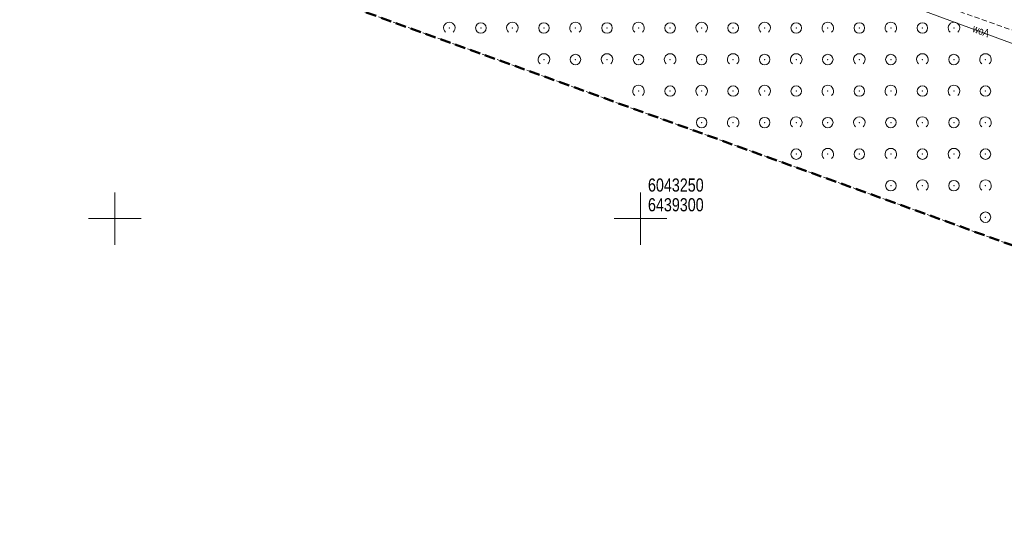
# Model space of a CAD drawing. Header units: metres. Extents: x 6439241 to 6439446, y 6043221 to 6043442.
# Tile 1 of 7: x 6439241 to 6439335, y 6043221 to 6043269. Entities that reach past the tile are written whole.
import ezdxf
from ezdxf.enums import TextEntityAlignment as Align

# ---------------------------------------------------------------- set-up
doc = ezdxf.new("R2010")
doc.units = ezdxf.units.M
doc.linetypes.add('L_0_04', pattern=[1.5, 1, -0.5])
doc.linetypes.add('L_0_5A', pattern=[0.75, 0.5, -0.25])
doc.layers.get('0').update_dxf_attribs({"linetype": 'CONTINUOUS', "lineweight": 18})
for name, color, linetype, lineweight in [('AAA__MAPA_OPIS', 7, 'CONTINUOUS', 18), ('przewod_wodociagowy', 7, 'CONTINUOUS', 18), ('przewod_wodociagowy_Atr1', 7, 'CONTINUOUS', 18), ('Wstawianie_ramki_sekcyjnej_z_opisem', 7, 'CONTINUOUS', 18), ('zadrzewienie__zakrzewienie', 7, 'CONTINUOUS', 18), ('Zakres', 7, 'L_0_04', 50)]:
    doc.layers.add(name, color=color, linetype=linetype, lineweight=lineweight)
doc.styles.add('Arial', font='Arial.ttf')

# ---------------------------------------------------------------- blocks, each defined once
blk = doc.blocks.new('OTZK_1')
at = {"color": 0, "linetype": 'Continuous', "lineweight": 18}
blk.add_arc((0, 0), 1.1, 311.1859, 228.8141, dxfattribs=at)
blk = doc.blocks.new('OTZZ_2')
at = {"color": 0, "linetype": 'Continuous', "lineweight": 18}
blk.add_circle((0, 0), 1, dxfattribs=at)

msp = doc.modelspace()

# ---------------------------------------------------------------- linework, layer by layer
for p in [(6439281.805, 6043268.135), (6439284.805, 6043268.135), (6439287.805, 6043268.135), (6439290.805, 6043268.135), (6439293.805, 6043268.135), (6439296.805, 6043268.135), (6439299.805, 6043268.135), (6439302.805, 6043268.135), (6439305.805, 6043268.135), (6439308.805, 6043268.135), (6439311.805, 6043268.135), (6439314.805, 6043268.135), (6439317.805, 6043268.135), (6439320.805, 6043268.135), (6439323.805, 6043268.135), (6439326.805, 6043268.135), (6439329.805, 6043268.135), (6439290.805, 6043265.135), (6439293.805, 6043265.135), (6439296.805, 6043265.135), (6439299.805, 6043265.135), (6439302.805, 6043265.135), (6439305.805, 6043265.135), (6439308.805, 6043265.135), (6439311.805, 6043265.135), (6439314.805, 6043265.135), (6439317.805, 6043265.135), (6439320.805, 6043265.135), (6439323.805, 6043265.135), (6439326.805, 6043265.135), (6439329.805, 6043265.135), (6439332.805, 6043265.135), (6439299.805, 6043262.135), (6439302.805, 6043262.135), (6439305.805, 6043262.135), (6439308.805, 6043262.135), (6439311.805, 6043262.135), (6439314.805, 6043262.135), (6439317.805, 6043262.135), (6439320.805, 6043262.135), (6439323.805, 6043262.135), (6439326.805, 6043262.135), (6439329.805, 6043262.135), (6439332.805, 6043262.135), (6439305.805, 6043259.135), (6439308.805, 6043259.135), (6439311.805, 6043259.135), (6439314.805, 6043259.135), (6439317.805, 6043259.135), (6439320.805, 6043259.135), (6439323.805, 6043259.135), (6439326.805, 6043259.135), (6439329.805, 6043259.135), (6439332.805, 6043259.135), (6439314.805, 6043256.135), (6439317.805, 6043256.135), (6439320.805, 6043256.135), (6439323.805, 6043256.135), (6439326.805, 6043256.135), (6439329.805, 6043256.135), (6439332.805, 6043256.135), (6439323.805, 6043253.135), (6439326.805, 6043253.135), (6439329.805, 6043253.135), (6439332.805, 6043253.135), (6439300.02, 6043250.02), (6439332.805, 6043250.135)]:
    msp.add_point(p)
at = {"layer": 'przewod_wodociagowy', "color": 5, "linetype": 'Continuous', "lineweight": 18, "true_color": 0x0000ff, "flags": 128}
msp.add_lwpolyline([(6439415.014, 6043237.295), (6439389.18, 6043246.84), (6439328.22, 6043269.3), (6439253.87, 6043296.67), (6439249.122, 6043295.477)], dxfattribs=at)
at = {"layer": 'Wstawianie_ramki_sekcyjnej_z_opisem', "linetype": 'Continuous', "lineweight": 18, "flags": 128}
for points in [[(6439250, 6043247.5), (6439250, 6043252.5)], [(6439300, 6043247.5), (6439300, 6043252.5)], [(6439247.5, 6043250), (6439252.5, 6043250)], [(6439297.5, 6043250), (6439302.5, 6043250)]]:
    msp.add_lwpolyline(points, dxfattribs=at)
at = {"layer": 'zadrzewienie__zakrzewienie', "color": 7, "linetype": 'L_0_5A', "lineweight": 18, "flags": 128}
msp.add_lwpolyline([(6439390.53, 6043247.92), (6439415.394, 6043238.277), (6439408.72, 6043221.02), (6439257.903, 6043275.384), (6439256.98, 6043288.78), (6439259.57, 6043292.86), (6439264.15, 6043292.96), (6439339.7, 6043266.4), (6439377.21, 6043251.44)], close=True, dxfattribs=at)
at = {"layer": 'Zakres', "lineweight": 50, "flags": 128}
msp.add_lwpolyline([(6439423.4, 6043258.98), (6439408.72, 6043221.02), (6439253.78, 6043276.87), (6439240.94, 6043328.16)], close=True, dxfattribs=at)

# ---------------------------------------------------------------- block references
at = {"layer": 'zadrzewienie__zakrzewienie', "linetype": 'Continuous', "xscale": 0.5, "yscale": 0.5, "zscale": 0.5}
for name, p in [('OTZK_1', (6439281.805, 6043268.135)), ('OTZZ_2', (6439284.805, 6043268.135)), ('OTZK_1', (6439287.805, 6043268.135)), ('OTZZ_2', (6439290.805, 6043268.135)), ('OTZK_1', (6439293.805, 6043268.135)), ('OTZZ_2', (6439296.805, 6043268.135)), ('OTZK_1', (6439299.805, 6043268.135)), ('OTZZ_2', (6439302.805, 6043268.135)), ('OTZK_1', (6439305.805, 6043268.135)), ('OTZZ_2', (6439308.805, 6043268.135)), ('OTZK_1', (6439311.805, 6043268.135)), ('OTZZ_2', (6439314.805, 6043268.135)), ('OTZK_1', (6439317.805, 6043268.135)), ('OTZZ_2', (6439320.805, 6043268.135)), ('OTZK_1', (6439323.805, 6043268.135)), ('OTZZ_2', (6439326.805, 6043268.135)), ('OTZK_1', (6439329.805, 6043268.135)), ('OTZK_1', (6439290.805, 6043265.135)), ('OTZZ_2', (6439293.805, 6043265.135)), ('OTZK_1', (6439296.805, 6043265.135)), ('OTZZ_2', (6439299.805, 6043265.135)), ('OTZK_1', (6439302.805, 6043265.135)), ('OTZZ_2', (6439305.805, 6043265.135)), ('OTZK_1', (6439308.805, 6043265.135)), ('OTZZ_2', (6439311.805, 6043265.135)), ('OTZK_1', (6439314.805, 6043265.135)), ('OTZZ_2', (6439317.805, 6043265.135)), ('OTZK_1', (6439320.805, 6043265.135)), ('OTZZ_2', (6439323.805, 6043265.135)), ('OTZK_1', (6439326.805, 6043265.135)), ('OTZZ_2', (6439329.805, 6043265.135)), ('OTZK_1', (6439332.805, 6043265.135)), ('OTZK_1', (6439299.805, 6043262.135)), ('OTZZ_2', (6439302.805, 6043262.135)), ('OTZK_1', (6439305.805, 6043262.135)), ('OTZZ_2', (6439308.805, 6043262.135)), ('OTZK_1', (6439311.805, 6043262.135)), ('OTZZ_2', (6439314.805, 6043262.135)), ('OTZK_1', (6439317.805, 6043262.135)), ('OTZZ_2', (6439320.805, 6043262.135)), ('OTZK_1', (6439323.805, 6043262.135)), ('OTZZ_2', (6439326.805, 6043262.135)), ('OTZK_1', (6439329.805, 6043262.135)), ('OTZZ_2', (6439332.805, 6043262.135)), ('OTZK_1', (6439308.805, 6043259.135)), ('OTZK_1', (6439314.805, 6043259.135)), ('OTZK_1', (6439320.805, 6043259.135)), ('OTZK_1', (6439326.805, 6043259.135)), ('OTZK_1', (6439332.805, 6043259.135)), ('OTZZ_2', (6439305.805, 6043259.135)), ('OTZZ_2', (6439311.805, 6043259.135)), ('OTZZ_2', (6439317.805, 6043259.135)), ('OTZZ_2', (6439323.805, 6043259.135)), ('OTZZ_2', (6439329.805, 6043259.135)), ('OTZZ_2', (6439314.805, 6043256.135)), ('OTZK_1', (6439317.805, 6043256.135)), ('OTZZ_2', (6439320.805, 6043256.135)), ('OTZK_1', (6439323.805, 6043256.135)), ('OTZZ_2', (6439326.805, 6043256.135)), ('OTZK_1', (6439329.805, 6043256.135)), ('OTZZ_2', (6439332.805, 6043256.135)), ('OTZZ_2', (6439323.805, 6043253.135)), ('OTZK_1', (6439326.805, 6043253.135)), ('OTZZ_2', (6439329.805, 6043253.135)), ('OTZK_1', (6439332.805, 6043253.135)), ('OTZZ_2', (6439332.805, 6043250.135))]:
    msp.add_blockref(name, p, dxfattribs=at)

# ---------------------------------------------------------------- texts
at = {"layer": 'AAA__MAPA_OPIS', "style": 'Arial', "width": 0.78}
for s, p in [('6043250', (6439300.7, 6043253.82)), ('6439300', (6439300.7, 6043251.945))]:
    msp.add_text(s, height=1.25, dxfattribs=at).set_placement(p, align=Align.TOP_LEFT)
at = {"layer": 'przewod_wodociagowy_Atr1', "color": 5, "style": 'Arial', "width": 0.78}
msp.add_text('woA', height=0.75, rotation=339.7, dxfattribs=at).set_placement((6439331.77, 6043268.49), align=Align.TOP_LEFT)

doc.saveas('drawing.dxf')
